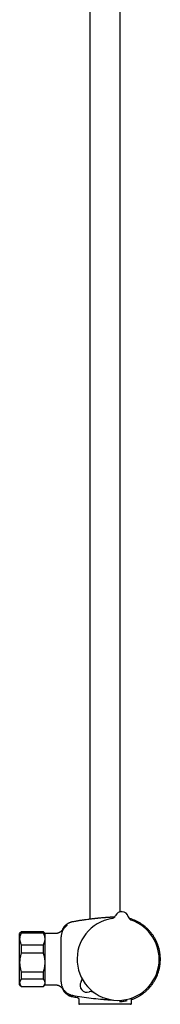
# Model space of a CAD drawing. Header units: millimetres. Extents: x 8 to 1655, y 12 to 2550.
# Tile 9 of 10: x 1155 to 1238, y 1393 to 1972. Entities that reach past the tile are written whole.
import ezdxf

# ---------------------------------------------------------------- set-up
doc = ezdxf.new("R2010")
doc.units = ezdxf.units.MM

msp = doc.modelspace()

# ---------------------------------------------------------------- linework, layer by layer
at = {"color": 7, "linetype": 'Continuous', "lineweight": 30}
for p, q in [((1196.1, 2329.78), (1196.1, 1443.17)), ((1213.9, 1447.49), (1213.9, 2329.78)), ((1211.16, 1445.26), (1211.16, 1445.26)), ((1211.16, 1445.26), (1211.16, 1445.26)), ((1218.66, 1444.6), (1218.66, 1444.6)), ((1218.66, 1444.6), (1218.66, 1444.6)), ((1218.66, 1444.6), (1218.66, 1444.6)), ((1155.7, 1435.68), (1154.7, 1434.68)), ((1154.7, 1431.58), (1154.7, 1434.68)), ((1168.7, 1435.68), (1155.7, 1435.68)), ((1155.7, 1434.97), (1155.7, 1435.68)), ((1168.7, 1434.97), (1155.7, 1434.97)), ((1169.7, 1434.68), (1168.7, 1435.68)), ((1168.7, 1434.97), (1168.7, 1435.68)), ((1169.7, 1431.58), (1169.7, 1434.68)), ((1175.37, 1434.68), (1169.9, 1434.68)), ((1154.7, 1417.73), (1154.7, 1431.58)), ((1169.7, 1417.73), (1169.7, 1431.58)), ((1179.16, 1432.83), (1179.16, 1432.85)), ((1179.16, 1406.38), (1179.16, 1432.83)), ((1155.7, 1423.25), (1155.7, 1428.19)), ((1155.7, 1428.19), (1168.7, 1428.19)), ((1168.7, 1423.25), (1155.7, 1423.25)), ((1168.7, 1423.25), (1168.7, 1428.19)), ((1154.7, 1405.82), (1154.7, 1417.73)), ((1169.7, 1405.82), (1169.7, 1417.73)), ((1155.7, 1412.21), (1168.7, 1412.21)), ((1155.7, 1407.96), (1155.7, 1412.21)), ((1168.7, 1407.96), (1168.7, 1412.21)), ((1154.7, 1404.68), (1154.7, 1405.82)), ((1168.7, 1407.96), (1155.7, 1407.96)), ((1169.7, 1404.68), (1169.7, 1405.82)), ((1179.16, 1406.36), (1179.16, 1406.38)), ((1179.2, 1406.32), (1179.2, 1406.36)), ((1154.7, 1404.68), (1155.7, 1403.68)), ((1155.7, 1403.69), (1168.7, 1403.69)), ((1155.7, 1403.68), (1155.7, 1403.69)), ((1155.7, 1403.68), (1168.7, 1403.68)), ((1168.7, 1403.68), (1169.7, 1404.68)), ((1168.7, 1403.68), (1168.7, 1403.69)), ((1169.9, 1404.68), (1175.37, 1404.68)), ((1188.66, 1397.19), (1188.66, 1397.19)), ((1189.5, 1396.21), (1189.5, 1393.68)), ((1220.5, 1393.68), (1220.5, 1396.26)), ((1205, 1393.18), (1190, 1393.18)), ((1220, 1393.18), (1205, 1393.18))]:
    msp.add_line(p, q, dxfattribs=at)
for centre, radius, start, end in [((1214.8, 1443.59), 4, 14.69613, 155.30387), ((1214.34, 1443.62), 4, 82.24928, 96.20838), ((1212.7, 1419.68), 24.17, 99.03653, 355), ((1208.44, 1446.51), 3, 279.03345, 335.29362), ((1208.44, 1446.51), 3, 279.02629, 335.30242), ((1221.57, 1445.36), 3, 194.70638, 250.96778), ((1212.7, 1419.68), 24.17, 355, 70.96351), ((1169.9, 1434.48), 0.2, 90, 180), ((1182.39, 1438.7), 0.5, 103.72193, 129.8969), ((1194.32, 1404.25), 4, 148.86517, 291.13483), ((1194.32, 1404.25), 4, 149.22595, 290.77405), ((1188.3, 1407.83), 3, 329.22596, 355.47203), ((1169.9, 1404.88), 0.2, 180, 270), ((1196.8, 1397.71), 3, 86.99764, 110.77404), ((1190, 1393.68), 0.5, 180, 270), ((1220, 1393.68), 0.5, 270, 0)]:
    msp.add_arc(centre, radius, start, end, dxfattribs=at)
for points, knots in [([(1185.76, 1441.61), (1185.57, 1441.57), (1185.19, 1441.5), (1184.65, 1441.33), (1184.13, 1441.14), (1183.66, 1440.93), (1183.22, 1440.7), (1182.82, 1440.46), (1182.53, 1440.26), (1182.37, 1440.14), (1182.33, 1440.1)], [0, 0, 0, 0, 0.155387, 0.305812, 0.450443, 0.58853, 0.719423, 0.842567, 0.957503, 1, 1, 1, 1]), ([(1195.66, 1443.11), (1195.41, 1443.08), (1194.52, 1442.97), (1192.98, 1442.76), (1191.02, 1442.48), (1189.03, 1442.17), (1187.28, 1441.88), (1186.18, 1441.68), (1185.76, 1441.61)], [0, 0, 0, 0, 0.075559, 0.269202, 0.466508, 0.667529, 0.872324, 1, 1, 1, 1]), ([(1206, 1444.14), (1205.92, 1444.13), (1205.77, 1444.12), (1205.52, 1444.1), (1205.27, 1444.08), (1205, 1444.06), (1204.72, 1444.04), (1204.44, 1444.01), (1203.96, 1443.97), (1203.26, 1443.92), (1202.53, 1443.85), (1201.96, 1443.8), (1201.59, 1443.76), (1201.24, 1443.73), (1200.92, 1443.7), (1200.63, 1443.67), (1200.33, 1443.64), (1200.02, 1443.61), (1199.73, 1443.58), (1199.49, 1443.55), (1199.3, 1443.53), (1199.15, 1443.52), (1199.03, 1443.51), (1198.92, 1443.49), (1198.81, 1443.48), (1198.7, 1443.47), (1198.59, 1443.46), (1198.49, 1443.45), (1198.38, 1443.44), (1198.11, 1443.41), (1197.67, 1443.36), (1197.13, 1443.3), (1196.66, 1443.24), (1196.29, 1443.2), (1196.01, 1443.16), (1195.82, 1443.14), (1195.71, 1443.12), (1195.66, 1443.11), (1195.66, 1443.12), (1195.66, 1443.12)], [0, 0, 0, 0, 0.01499, 0.030645, 0.046963, 0.063946, 0.081592, 0.099903, 0.118878, 0.174465, 0.23507, 0.26244, 0.288152, 0.312208, 0.334608, 0.35535, 0.374436, 0.401079, 0.423631, 0.442093, 0.458105, 0.468833, 0.478337, 0.487794, 0.497204, 0.506567, 0.515884, 0.525154, 0.534377, 0.543554, 0.600149, 0.662223, 0.721928, 0.779267, 0.834243, 0.886863, 0.937131, 0.980531, 1, 1, 1, 1]), ([(1210.59, 1444.43), (1210.54, 1444.43), (1210.31, 1444.42), (1209.79, 1444.39), (1209.01, 1444.34), (1208.2, 1444.29), (1207.43, 1444.24), (1206.73, 1444.19), (1206.25, 1444.16), (1206, 1444.14)], [0, 0, 0, 0, 0.035736, 0.179594, 0.368861, 0.568658, 0.707749, 0.851529, 1, 1, 1, 1]), ([(1220.96, 1396.13), (1221.26, 1396.24), (1221.85, 1396.45), (1222.69, 1396.81), (1223.5, 1397.19), (1224.28, 1397.58), (1225, 1397.98), (1225.68, 1398.38), (1226.33, 1398.79), (1226.93, 1399.2), (1227.52, 1399.62), (1228.1, 1400.07), (1228.67, 1400.53), (1229.18, 1400.97), (1229.66, 1401.41), (1230.1, 1401.83), (1230.51, 1402.24), (1230.89, 1402.64), (1231.26, 1403.05), (1231.69, 1403.54), (1232.15, 1404.1), (1232.66, 1404.76), (1233.15, 1405.45), (1233.63, 1406.17), (1234.08, 1406.9), (1234.51, 1407.64), (1234.9, 1408.4), (1235.28, 1409.18), (1235.64, 1409.99), (1235.97, 1410.82), (1236.27, 1411.68), (1236.55, 1412.56), (1236.8, 1413.46), (1237.01, 1414.38), (1237.2, 1415.32), (1237.34, 1416.26), (1237.45, 1417.2), (1237.52, 1418.13), (1237.56, 1419.04), (1237.57, 1419.93), (1237.54, 1420.81), (1237.48, 1421.67), (1237.39, 1422.57), (1237.26, 1423.5), (1237.09, 1424.45), (1236.89, 1425.38), (1236.66, 1426.28), (1236.41, 1427.12), (1236.14, 1427.92), (1235.86, 1428.67), (1235.61, 1429.29), (1235.38, 1429.82), (1235.17, 1430.25), (1234.95, 1430.71), (1234.7, 1431.2), (1234.43, 1431.7), (1234.13, 1432.23), (1233.79, 1432.78), (1233.43, 1433.35), (1233.04, 1433.93), (1232.61, 1434.51), (1232.15, 1435.11), (1231.66, 1435.71), (1231.12, 1436.32), (1230.54, 1436.94), (1229.92, 1437.57), (1229.25, 1438.19), (1228.53, 1438.81), (1227.82, 1439.37), (1227.13, 1439.88), (1226.47, 1440.33), (1225.77, 1440.78), (1225.05, 1441.21), (1224.31, 1441.62), (1223.55, 1442), (1222.78, 1442.36), (1221.99, 1442.7), (1221.16, 1443.02), (1220.31, 1443.31), (1219.62, 1443.52), (1219.22, 1443.63), (1219.11, 1443.65)], [0, 0, 0, 0, 0.014927, 0.029532, 0.043661, 0.057314, 0.070488, 0.08296, 0.09497, 0.106515, 0.117595, 0.129663, 0.141125, 0.15198, 0.162229, 0.17187, 0.180746, 0.189415, 0.198198, 0.207095, 0.220003, 0.233143, 0.246516, 0.260121, 0.273958, 0.287276, 0.300802, 0.314536, 0.328479, 0.34263, 0.356989, 0.371556, 0.38633, 0.401312, 0.416502, 0.431688, 0.446618, 0.461291, 0.475709, 0.489869, 0.503773, 0.517418, 0.530806, 0.546532, 0.561886, 0.576868, 0.591479, 0.605717, 0.61867, 0.631299, 0.643604, 0.650794, 0.658398, 0.66647, 0.675012, 0.684192, 0.693857, 0.704008, 0.714645, 0.725766, 0.737161, 0.749022, 0.761349, 0.774141, 0.787644, 0.801628, 0.816092, 0.831034, 0.846455, 0.858906, 0.871652, 0.884692, 0.898025, 0.91165, 0.924821, 0.938253, 0.951945, 0.965896, 0.980105, 0.994571, 1, 1, 1, 1]), ([(1155.7, 1434.97), (1155.63, 1434.84), (1155.48, 1434.57), (1155.28, 1434.16), (1155.11, 1433.74), (1154.97, 1433.32), (1154.85, 1432.89), (1154.77, 1432.46), (1154.71, 1432.02), (1154.71, 1431.73), (1154.7, 1431.58)], [0, 0, 0, 0, 0.122973, 0.245942, 0.369581, 0.493217, 0.619375, 0.745529, 0.872765, 1, 1, 1, 1]), ([(1169.7, 1431.58), (1169.7, 1431.62), (1169.7, 1431.8), (1169.68, 1432.11), (1169.63, 1432.52), (1169.55, 1432.93), (1169.43, 1433.34), (1169.29, 1433.75), (1169.12, 1434.16), (1168.93, 1434.57), (1168.78, 1434.84), (1168.7, 1434.97)], [0, 0, 0, 0, 0.034085, 0.152699, 0.271315, 0.390844, 0.510376, 0.632431, 0.75449, 0.877243, 1, 1, 1, 1]), ([(1180.23, 1437.17), (1180.23, 1437.17), (1180.23, 1437.17), (1180.22, 1437.16), (1180.21, 1437.14), (1180.19, 1437.11), (1180.16, 1437.08), (1180.13, 1437.03), (1180.09, 1436.98), (1180.05, 1436.93), (1180, 1436.87), (1179.96, 1436.82), (1179.92, 1436.77), (1179.88, 1436.72), (1179.83, 1436.67), (1179.77, 1436.6), (1179.69, 1436.51), (1179.58, 1436.4), (1179.42, 1436.25), (1179.21, 1436.06), (1178.97, 1435.87), (1178.74, 1435.71), (1178.53, 1435.58), (1178.35, 1435.47), (1178.17, 1435.37), (1177.98, 1435.27), (1177.77, 1435.18), (1177.53, 1435.08), (1177.25, 1434.98), (1176.94, 1434.88), (1176.6, 1434.8), (1176.22, 1434.73), (1175.8, 1434.69), (1175.52, 1434.68), (1175.37, 1434.68)], [0, 0, 0, 0, 0.022793, 0.046659, 0.073625, 0.09899, 0.126979, 0.157577, 0.19018, 0.22007, 0.246328, 0.263749, 0.279335, 0.293223, 0.305601, 0.321234, 0.338814, 0.358639, 0.392831, 0.432627, 0.476149, 0.519511, 0.548284, 0.576949, 0.605504, 0.633947, 0.664563, 0.699736, 0.739402, 0.78346, 0.831766, 0.884131, 0.94031, 1, 1, 1, 1]), ([(1182.27, 1439.18), (1182.03, 1438.98), (1181.54, 1438.58), (1180.92, 1437.88), (1180.37, 1437.11), (1179.92, 1436.3), (1179.58, 1435.44), (1179.34, 1434.58), (1179.19, 1433.71), (1179.17, 1433.14), (1179.16, 1432.85)], [0, 0, 0, 0, 0.128359, 0.257452, 0.386393, 0.514298, 0.640327, 0.763715, 0.883791, 1, 1, 1, 1]), ([(1181.59, 1439.5), (1181.53, 1439.44), (1181.35, 1439.27), (1181.09, 1438.97), (1180.82, 1438.64), (1180.59, 1438.31), (1180.38, 1437.99), (1180.19, 1437.66), (1180.02, 1437.33), (1179.87, 1437.01), (1179.76, 1436.73), (1179.7, 1436.56), (1179.67, 1436.5)], [0, 0, 0, 0, 0.077603, 0.203816, 0.323603, 0.4368, 0.543297, 0.64303, 0.750803, 0.849351, 0.938734, 1, 1, 1, 1]), ([(1182.29, 1439.5), (1182.26, 1439.53), (1182.21, 1439.58), (1182.12, 1439.62), (1182.05, 1439.64), (1181.98, 1439.65), (1181.9, 1439.65), (1181.8, 1439.63), (1181.69, 1439.59), (1181.62, 1439.53), (1181.59, 1439.5)], [0, 0, 0, 0, 0.1486854, 0.2761442, 0.3759919, 0.450086, 0.5454265, 0.6723981, 0.8267231, 1, 1, 1, 1]), ([(1182.33, 1440.11), (1182.32, 1440.1), (1182.29, 1440.08), (1182.27, 1440.04), (1182.25, 1440), (1182.24, 1439.96), (1182.25, 1439.91), (1182.26, 1439.87), (1182.28, 1439.83), (1182.3, 1439.81), (1182.3, 1439.8)], [0, 0, 0, 0, 0.1149752, 0.2381316, 0.367417, 0.5, 0.632583, 0.7618684, 0.8850248, 1, 1, 1, 1]), ([(1182.65, 1439.46), (1182.63, 1439.48), (1182.58, 1439.53), (1182.51, 1439.6), (1182.42, 1439.69), (1182.36, 1439.75), (1182.32, 1439.79), (1182.3, 1439.81), (1182.31, 1439.8), (1182.31, 1439.8)], [0, 0, 0, 0, 0.080141, 0.259037, 0.437932, 0.616826, 0.795719, 0.974613, 1, 1, 1, 1]), ([(1182.3, 1439.5), (1182.3, 1439.5), (1182.3, 1439.5), (1182.34, 1439.45), (1182.4, 1439.4), (1182.45, 1439.35), (1182.46, 1439.33)], [0, 0, 0, 0, 0.2131611, 0.5261366, 0.8391122, 1, 1, 1, 1]), ([(1154.7, 1431.58), (1154.7, 1431.54), (1154.7, 1431.37), (1154.72, 1431.05), (1154.78, 1430.64), (1154.86, 1430.24), (1154.97, 1429.82), (1155.12, 1429.41), (1155.29, 1429), (1155.48, 1428.6), (1155.63, 1428.33), (1155.7, 1428.19)], [0, 0, 0, 0, 0.0340845, 0.152699, 0.2713147, 0.3908442, 0.5103765, 0.6324315, 0.7544901, 0.8772433, 1, 1, 1, 1]), ([(1168.7, 1428.19), (1168.78, 1428.33), (1168.93, 1428.6), (1169.12, 1429.01), (1169.29, 1429.42), (1169.44, 1429.84), (1169.55, 1430.27), (1169.64, 1430.7), (1169.69, 1431.14), (1169.7, 1431.44), (1169.7, 1431.58)], [0, 0, 0, 0, 0.1229729, 0.2459423, 0.3695815, 0.4932168, 0.6193748, 0.7455295, 0.8727654, 1, 1, 1, 1]), ([(1155.7, 1423.25), (1155.63, 1423.03), (1155.48, 1422.59), (1155.28, 1421.92), (1155.11, 1421.25), (1154.97, 1420.56), (1154.85, 1419.86), (1154.77, 1419.16), (1154.71, 1418.44), (1154.71, 1417.97), (1154.7, 1417.73)], [0, 0, 0, 0, 0.122973, 0.245942, 0.369581, 0.493217, 0.619375, 0.745529, 0.872765, 1, 1, 1, 1]), ([(1169.7, 1417.73), (1169.7, 1417.79), (1169.7, 1418.08), (1169.68, 1418.59), (1169.63, 1419.25), (1169.55, 1419.92), (1169.43, 1420.59), (1169.29, 1421.26), (1169.12, 1421.93), (1168.93, 1422.59), (1168.78, 1423.03), (1168.7, 1423.25)], [0, 0, 0, 0, 0.034085, 0.152699, 0.271315, 0.390844, 0.510376, 0.632431, 0.75449, 0.877243, 1, 1, 1, 1]), ([(1154.7, 1417.73), (1154.7, 1417.66), (1154.7, 1417.38), (1154.72, 1416.87), (1154.78, 1416.2), (1154.86, 1415.53), (1154.97, 1414.86), (1155.12, 1414.19), (1155.29, 1413.52), (1155.48, 1412.86), (1155.63, 1412.42), (1155.7, 1412.21)], [0, 0, 0, 0, 0.034085, 0.152699, 0.271315, 0.390844, 0.510376, 0.632431, 0.75449, 0.877243, 1, 1, 1, 1]), ([(1168.7, 1412.21), (1168.78, 1412.42), (1168.93, 1412.86), (1169.12, 1413.53), (1169.29, 1414.2), (1169.44, 1414.89), (1169.55, 1415.59), (1169.64, 1416.3), (1169.69, 1417.01), (1169.7, 1417.49), (1169.7, 1417.73)], [0, 0, 0, 0, 0.122973, 0.245942, 0.369581, 0.493217, 0.619375, 0.745529, 0.872765, 1, 1, 1, 1]), ([(1155.7, 1407.96), (1155.63, 1407.87), (1155.49, 1407.71), (1155.3, 1407.46), (1155.13, 1407.21), (1154.98, 1406.95), (1154.87, 1406.69), (1154.78, 1406.43), (1154.72, 1406.16), (1154.7, 1405.96), (1154.7, 1405.85), (1154.7, 1405.82)], [0, 0, 0, 0, 0.119246, 0.238489, 0.358338, 0.478183, 0.600299, 0.722411, 0.845493, 0.968574, 1, 1, 1, 1]), ([(1154.7, 1405.82), (1154.71, 1405.73), (1154.71, 1405.56), (1154.76, 1405.29), (1154.84, 1405.02), (1154.96, 1404.75), (1155.1, 1404.49), (1155.27, 1404.22), (1155.47, 1403.95), (1155.63, 1403.78), (1155.7, 1403.69)], [0, 0, 0, 0, 0.122618, 0.245238, 0.368878, 0.492521, 0.618996, 0.745475, 0.872735, 1, 1, 1, 1]), ([(1169.7, 1405.82), (1169.7, 1405.85), (1169.7, 1405.95), (1169.68, 1406.15), (1169.63, 1406.41), (1169.55, 1406.67), (1169.43, 1406.93), (1169.29, 1407.19), (1169.12, 1407.44), (1168.93, 1407.7), (1168.78, 1407.87), (1168.7, 1407.96)], [0, 0, 0, 0, 0.031426, 0.150353, 0.269282, 0.389133, 0.508986, 0.631385, 0.753788, 0.876892, 1, 1, 1, 1]), ([(1168.7, 1403.69), (1168.78, 1403.77), (1168.93, 1403.94), (1169.12, 1404.2), (1169.29, 1404.46), (1169.44, 1404.73), (1169.55, 1405), (1169.64, 1405.27), (1169.69, 1405.55), (1169.7, 1405.73), (1169.7, 1405.82)], [0, 0, 0, 0, 0.122973, 0.245942, 0.369581, 0.493217, 0.619375, 0.745529, 0.872765, 1, 1, 1, 1]), ([(1191.18, 1408.67), (1191.19, 1408.65), (1191.2, 1408.6), (1191.23, 1408.51), (1191.25, 1408.39), (1191.28, 1408.25), (1191.29, 1408.1), (1191.3, 1407.94), (1191.3, 1407.78), (1191.3, 1407.66), (1191.3, 1407.6), (1191.29, 1407.6)], [0, 0, 0, 0, 0.058725, 0.154857, 0.26945, 0.399874, 0.540036, 0.685854, 0.835391, 0.987464, 1, 1, 1, 1]), ([(1175.37, 1404.68), (1175.52, 1404.68), (1175.8, 1404.67), (1176.21, 1404.62), (1176.59, 1404.56), (1176.94, 1404.47), (1177.25, 1404.38), (1177.53, 1404.28), (1177.77, 1404.18), (1177.98, 1404.08), (1178.17, 1403.99), (1178.35, 1403.89), (1178.53, 1403.78), (1178.72, 1403.66), (1178.92, 1403.52), (1179.11, 1403.37), (1179.29, 1403.22), (1179.45, 1403.08), (1179.58, 1402.96), (1179.68, 1402.86), (1179.75, 1402.78), (1179.83, 1402.7), (1179.9, 1402.61), (1179.96, 1402.54), (1180.02, 1402.47), (1180.06, 1402.42), (1180.1, 1402.36), (1180.14, 1402.31), (1180.17, 1402.27), (1180.19, 1402.24), (1180.21, 1402.22), (1180.22, 1402.2), (1180.22, 1402.19), (1180.22, 1402.2), (1180.22, 1402.2)], [0, 0, 0, 0, 0.05913, 0.114787, 0.16667, 0.214537, 0.258201, 0.297522, 0.332401, 0.362773, 0.390974, 0.419296, 0.447739, 0.476308, 0.510765, 0.545426, 0.579222, 0.609161, 0.635111, 0.653735, 0.669682, 0.683113, 0.70379, 0.727918, 0.746314, 0.766741, 0.789306, 0.817359, 0.848429, 0.882657, 0.918523, 0.953263, 0.986812, 1, 1, 1, 1]), ([(1179.67, 1402.86), (1179.68, 1402.84), (1179.73, 1402.68), (1179.85, 1402.38), (1180.04, 1401.98), (1180.22, 1401.65), (1180.38, 1401.37), (1180.54, 1401.12), (1180.72, 1400.86), (1180.91, 1400.61), (1181.12, 1400.35), (1181.34, 1400.1), (1181.59, 1399.84), (1181.89, 1399.57), (1182.23, 1399.28), (1182.62, 1398.99), (1183.06, 1398.7), (1183.5, 1398.45), (1183.95, 1398.24), (1184.38, 1398.06), (1184.84, 1397.9), (1185.31, 1397.77), (1185.64, 1397.71), (1185.8, 1397.67)], [0, 0, 0, 0, 0.006401, 0.061301, 0.11382, 0.16382, 0.197262, 0.230111, 0.267104, 0.309092, 0.345574, 0.3851, 0.427631, 0.473108, 0.528261, 0.586967, 0.649034, 0.714227, 0.768448, 0.824325, 0.881677, 0.940306, 1, 1, 1, 1]), ([(1196.96, 1400.7), (1197, 1400.7), (1197.09, 1400.7), (1197.22, 1400.68), (1197.37, 1400.65), (1197.52, 1400.62), (1197.65, 1400.58), (1197.78, 1400.54), (1197.9, 1400.5), (1198.01, 1400.45), (1198.08, 1400.42), (1198.12, 1400.4), (1198.13, 1400.4)], [0, 0, 0, 0, 0.092247, 0.218236, 0.341652, 0.462014, 0.578584, 0.690133, 0.794603, 0.889028, 0.970809, 1, 1, 1, 1]), ([(1185.76, 1398.49), (1187.6, 1398.17), (1191.29, 1397.55), (1196.84, 1396.8), (1201.35, 1396.32), (1204.8, 1396.02), (1207.19, 1395.85), (1208.86, 1395.73), (1209.73, 1395.69), (1209.82, 1395.69)], [0, 0, 0, 0, 0.231387, 0.462713, 0.693753, 0.79263, 0.891396, 0.990033, 1, 1, 1, 1]), ([(1185.8, 1397.68), (1186.7, 1397.52), (1187.65, 1397.35), (1188.61, 1397.2), (1188.66, 1397.19)], [0, 0, 0, 0, 0.939034, 1, 1, 1, 1]), ([(1188.66, 1397.19), (1188.71, 1397.18), (1188.8, 1397.16), (1188.92, 1397.11), (1189.02, 1397.06), (1189.11, 1397), (1189.17, 1396.95), (1189.22, 1396.9), (1189.28, 1396.83), (1189.34, 1396.75), (1189.4, 1396.65), (1189.44, 1396.55), (1189.48, 1396.44), (1189.5, 1396.32), (1189.5, 1396.24), (1189.5, 1396.2)], [0, 0, 0, 0, 0.102552, 0.195864, 0.277946, 0.347397, 0.403337, 0.450436, 0.509719, 0.583294, 0.670593, 0.744442, 0.824652, 0.910242, 1, 1, 1, 1]), ([(1213.46, 1394.83), (1213.65, 1394.83), (1214.24, 1394.84), (1215.16, 1394.92), (1216.33, 1395.06), (1217.32, 1395.22), (1217.87, 1395.34), (1218.07, 1395.39)], [0, 0, 0, 0, 0.10115, 0.321315, 0.542205, 0.838101, 1, 1, 1, 1]), ([(1220.31, 1396.74), (1220.31, 1396.73), (1220.35, 1396.69), (1220.41, 1396.61), (1220.49, 1396.5), (1220.57, 1396.4), (1220.64, 1396.31), (1220.7, 1396.24), (1220.73, 1396.21), (1220.73, 1396.2), (1220.74, 1396.2), (1220.74, 1396.2), (1220.74, 1396.2), (1220.74, 1396.2), (1220.74, 1396.2), (1220.74, 1396.2), (1220.74, 1396.2), (1220.74, 1396.2), (1220.74, 1396.2), (1220.74, 1396.2), (1220.74, 1396.2), (1220.74, 1396.2)], [0, 0, 0, 0, 0.0139671, 0.1654094, 0.3006262, 0.4358434, 0.6079382, 0.7800332, 0.9314773, 0.9408063, 0.9501353, 0.9594202, 0.9684056, 0.9729762, 0.9774534, 0.981837, 0.9861272, 0.9903239, 0.9945906, 0.998783, 1, 1, 1, 1]), ([(1220.5, 1396.26), (1220.5, 1396.32), (1220.5, 1396.39), (1220.52, 1396.46), (1220.53, 1396.46)], [0, 0, 0, 0, 0.928264, 1, 1, 1, 1]), ([(1220.73, 1396.21), (1220.75, 1396.19), (1220.78, 1396.15), (1220.85, 1396.12), (1220.91, 1396.12), (1220.95, 1396.13), (1220.97, 1396.13)], [0, 0, 0, 0, 0.291249, 0.562284, 0.799833, 1, 1, 1, 1])]:
    msp.add_open_spline(points, degree=3, knots=knots, dxfattribs=at)
msp.add_open_spline([(1179.16, 1406.36), (1179.17, 1406.13), (1179.18, 1405.66), (1179.28, 1404.97), (1179.43, 1404.29), (1179.64, 1403.63), (1179.9, 1402.98), (1180.22, 1402.36), (1180.6, 1401.77), (1181.02, 1401.22), (1181.49, 1400.7), (1182.01, 1400.23), (1182.56, 1399.81), (1183.15, 1399.43), (1183.77, 1399.11), (1184.41, 1398.84), (1185.08, 1398.62), (1185.53, 1398.53), (1185.76, 1398.49)], degree=3, dxfattribs=at)

doc.saveas('drawing.dxf')
